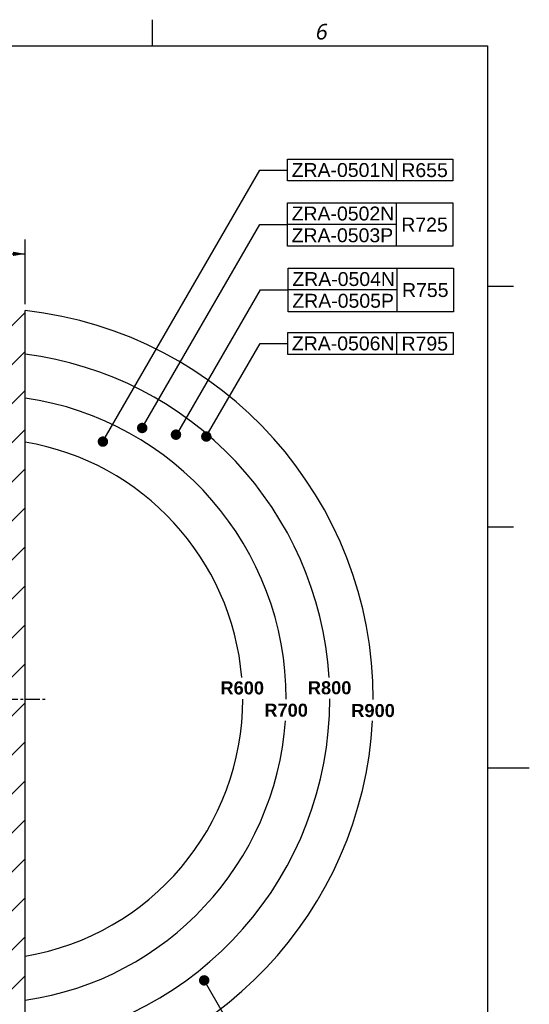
# Model space of a CAD drawing. Header units: millimetres. Extents: x 976 to 5968, y -70 to 3420.
# Tile 20 of 20: x 4796 to 5968, y 1118 to 3384. Entities that reach past the tile are written whole.
import ezdxf

# ---------------------------------------------------------------- set-up
doc = ezdxf.new("R2010")
doc.units = ezdxf.units.MM
doc.linetypes.add('ACAD_ISO02W100', pattern=[15, 12, -3])
doc.linetypes.add('CENTER', pattern=[50.8, 31.75, -6.35, 6.35, -6.35])
doc.styles.get("Standard").update_dxf_attribs({"font": 'arial.ttf'})
doc.styles.add('TEXTSTYLE_2', font='malgun.ttf')

msp = doc.modelspace()

# ---------------------------------------------------------------- hatches: boundary and pattern name
at = {"ltscale": 1000, "true_color": 0xed4b40}
h = msp.add_hatch(dxfattribs=at)
h.set_pattern_fill('ANSI31', color=13, scale=20)
h.set_pattern_definition([(45, (-6762.053, -2215.84), (-44.90128, 44.90128), [])])
edge = h.paths.add_edge_path()
edge.add_arc((4709, 1820.1), 900, 83.6206, 96.3794)
edge.add_line((4609, 2714.5), (4609, 925.7))
edge.add_arc((4709, 1820.1), 900, 263.6206, 276.3794)
edge.add_line((4809, 925.7), (4809, 2714.5))

# ---------------------------------------------------------------- linework, layer by layer
at = {"color": 134}
for p, q in [((5101.9, 3324.1), (5101.9, 3384.1)), ((5931.9, 2770.1), (5871.9, 2770.1)), ((5931.9, 2216.1), (5871.9, 2216.1))]:
    msp.add_line(p, q, dxfattribs=at)
at = {"color": 7}
for p, q in [((1251.9, 3324.1), (5871.9, 3324.1)), ((5871.9, 3324.1), (5871.9, 0.1)), ((5871.9, 1662.1), (5967.9, 1662.1))]:
    msp.add_line(p, q, dxfattribs=at)
at = {"ltscale": 1000}
for p, q in [((5412, 3063), (5792, 3063)), ((5412, 3013), (5412, 3063)), ((5662, 3063), (5662, 3013)), ((5792, 3063), (5792, 3013)), ((5792, 3013), (5412, 3013)), ((5411.9, 2962.8), (5791.9, 2962.8)), ((5411.9, 2862.8), (5411.9, 2962.8)), ((5661.9, 2962.8), (5661.9, 2862.8)), ((5791.9, 2962.8), (5791.9, 2862.8)), ((5661.9, 2912.8), (5411.9, 2912.8)), ((5791.9, 2862.8), (5411.9, 2862.8)), ((5413.6, 2812), (5793.6, 2812)), ((5413.6, 2712), (5413.6, 2812)), ((5663.6, 2812), (5663.6, 2712)), ((5793.6, 2812), (5793.6, 2712)), ((5663.6, 2762), (5413.6, 2762)), ((5793.6, 2712), (5413.6, 2712)), ((5412.5, 2663.8), (5792.5, 2663.8)), ((5412.5, 2613.8), (5412.5, 2663.8)), ((5662.5, 2663.8), (5662.5, 2613.8)), ((5792.5, 2663.8), (5792.5, 2613.8)), ((5792.5, 2613.8), (5412.5, 2613.8))]:
    msp.add_line(p, q, dxfattribs=at)
at = {"color": 0, "linetype": 'ACAD_ISO02W100', "ltscale": 1000}
for p, q in [((4987.5, 2412.9), (5348.4, 3038)), ((5348.4, 3038), (5412, 3038)), ((5077.8, 2444.3), (5348.3, 2912.8)), ((5348.3, 2912.8), (5411.9, 2912.8)), ((4809, 2729.3), (4809, 2878.1)), ((4609, 2845.1), (4809, 2845.1)), ((5157, 2427.7), (5350, 2762)), ((5350, 2762), (5413.6, 2762)), ((5225.3, 2424.6), (5348.9, 2638.8)), ((5348.9, 2638.8), (5412.5, 2638.8)), ((5220.4, 1172.8), (5348.7, 950.7))]:
    msp.add_line(p, q, dxfattribs=at)
at = {"color": 252, "ltscale": 1000, "true_color": 0x939598}
msp.add_line((4809, 925.7), (4809, 2714.5), dxfattribs=at)
at = {"color": 1, "linetype": 'CENTER'}
msp.add_line((4709, 1820.1), (4859, 1820.1), dxfattribs=at)
msp.add_line((4709, 1820.1), (4859, 1820.1), dxfattribs=at)
at = {"color": 0, "linetype": 'ACAD_ISO02W100', "ltscale": 1000}
msp.add_lwpolyline([(4809, 2845.1, 0, 10, 0), (4780.7, 2845.1, 10, 10, 0)], format="xyseb", dxfattribs=at)
at = {"color": 0, "linetype": 'ACAD_ISO02W100', "ltscale": 1000, "const_width": 12}
for points in [[(5071.8, 2444.3, 1), (5083.8, 2444.3, 1)], [(5149.5, 2428.9, 1), (5161.5, 2428.9, 1)], [(5219.3, 2424.6, 1), (5231.3, 2424.6, 1)], [(4981.5, 2412.9, 1), (4993.5, 2412.9, 1)], [(5214.4, 1172.8, -1), (5226.4, 1172.8, -1)]]:
    msp.add_lwpolyline(points, format="xyb", close=True, dxfattribs=at)
at = {"color": 252, "ltscale": 1000, "true_color": 0x939598}
for radius, start, end in [(900, 359.9261, 83.6206), (800, 3.5833, 82.8192), (700, 359.9669, 81.7868), (600, 4.7802, 80.4059), (800, 277.1808, 0.0377), (600, 279.5941, 0.0259), (700, 278.2132, 355.904), (900, 276.3794, 356.8153)]:
    msp.add_arc((4709, 1820.1), radius, start, end, dxfattribs=at)

# ---------------------------------------------------------------- texts
at = {"color": 0}
for s, p in [('ZRA-0501N', (5421.5, 3022.1)), ('R655', (5673.7, 3021.8)), ('ZRA-0502N', (5421.4, 2921.9)), ('R725', (5673.6, 2896.5)), ('ZRA-0503P', (5421.4, 2871.9)), ('ZRA-0504N', (5423.1, 2771.1)), ('R755', (5675.3, 2745.8)), ('ZRA-0505P', (5423.1, 2721.1)), ('ZRA-0506N', (5422, 2623)), ('R795', (5674.2, 2622.6))]:
    msp.add_text(s, height=32, dxfattribs=at).set_placement(p)
at = {"color": 134, "insert": (5475, 3374.4), "char_height": 36, "width": 41.4, "attachment_point": 1, "line_spacing_factor": 0.9, "style": 'TEXTSTYLE_2'}
msp.add_mtext('\\Q10.0;6', dxfattribs=at)
at = {"ltscale": 1000, "char_height": 30, "attachment_point": 1}
for s, insert in [('{\\fArial|b1|i0|c0|p34;R600}', (5257.7, 1861)), ('{\\fArial|b1|i0|c0|p34;R800}', (5458.7, 1861.3)), ('{\\fArial|b1|i0|c0|p34;R700}', (5358.7, 1809.7)), ('{\\fArial|b1|i0|c0|p34;R900}', (5558.6, 1808.9))]:
    msp.add_mtext_dynamic_manual_height_columns(s, width=118.662, gutter_width=819.5, heights=[0], dxfattribs=dict(at, insert=insert))

doc.saveas('drawing.dxf')
